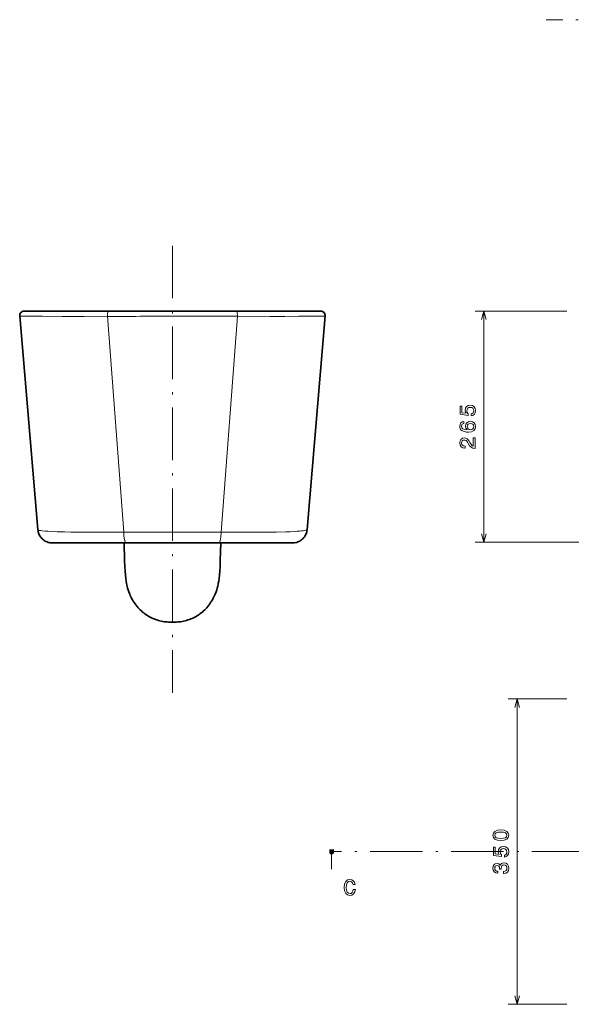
# Model space of a CAD drawing. Extents: x 5 to 349, y 0 to 250.
# Tile 1 of 3: x 5 to 131, y 13 to 238. Entities that reach past the tile are written whole.
import ezdxf

# ---------------------------------------------------------------- set-up
doc = ezdxf.new("R2010")
doc.units = 0
doc.linetypes.add('DASHDOT', pattern=[18.5, 12, -3, 0.5, -3])

msp = doc.modelspace()

# ---------------------------------------------------------------- linework, layer by layer
at = {"color": 7, "linetype": 'DASHDOT', "lineweight": 13}
for p, q in [((147.77, 237.73), (125.51, 237.73)), ((40.08, 186.04), (40.08, 83.8)), ((263.75, 47.5), (76.94, 47.5)), ((126.23, 47.5), (244.99, 47.5))]:
    msp.add_line(p, q, dxfattribs=at)
at = {"color": 7, "lineweight": 35}
for p, q in [((5.17, 169.99), (9.32, 121.13)), ((74.99, 169.99), (70.84, 121.13))]:
    msp.add_line(p, q, dxfattribs=at)
at = {"color": 7, "lineweight": 35, "ltscale": 0.480991}
for p, q in [((25.41, 171.07), (6.17, 171.07)), ((54.75, 171.07), (73.99, 171.07))]:
    msp.add_line(p, q, dxfattribs=at)
at = {"color": 7, "lineweight": 35, "ltscale": 0.000224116}
for p, q in [((13.16, 171.07), (13.17, 171.07)), ((67, 171.07), (66.99, 171.07))]:
    msp.add_line(p, q, dxfattribs=at)
at = {"color": 7, "lineweight": 13}
for p, q in [((28.96, 120.55), (25.25, 169.9)), ((54.91, 169.9), (51.2, 120.55)), ((130.24, 171.07), (109.26, 171.07)), ((111.26, 118.24), (111.26, 171.07)), ((143.11, 118.24), (109.26, 118.24)), ((118.84, 12.59), (118.84, 82.41))]:
    msp.add_line(p, q, dxfattribs=at)
at = {"color": 7, "lineweight": 35, "ltscale": 0.366796}
for q in [(25.41, 171.07), (54.75, 171.07)]:
    msp.add_line((40.08, 171.07), q, dxfattribs=at)
at = {"color": 7, "lineweight": 35, "ltscale": 0.054795}
for p, q in [((29.95, 171.07), (27.76, 171.07)), ((50.21, 171.07), (52.4, 171.07))]:
    msp.add_line(p, q, dxfattribs=at)
at = {"color": 7, "lineweight": 35, "ltscale": 0.000104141}
for p, q in [((12.65, 118.07), (12.64, 118.07)), ((12.65, 118.07), (12.64, 118.07)), ((67.51, 118.07), (67.51, 118.07)), ((67.51, 118.07), (67.51, 118.07))]:
    msp.add_line(p, q, dxfattribs=at)
at = {"color": 7, "lineweight": 35, "ltscale": 0.421243}
for p, q in [((12.65, 118.07), (29.5, 118.07)), ((50.66, 118.07), (67.51, 118.07))]:
    msp.add_line(p, q, dxfattribs=at)
at = {"color": 7, "lineweight": 35, "ltscale": 0.000713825}
msp.add_line((12.65, 118.07), (12.68, 118.07), dxfattribs=at)
at = {"color": 7, "lineweight": 35, "ltscale": 0.099801}
msp.add_line((29.15, 114.08), (29.01, 118.07), dxfattribs=at)
at = {"color": 7, "lineweight": 13, "ltscale": 0.047554}
for p, q in [((29.08, 116.17), (29.02, 118.07)), ((51.07, 116.17), (51.14, 118.07))]:
    msp.add_line(p, q, dxfattribs=at)
at = {"color": 7, "lineweight": 35, "ltscale": 0.26454}
for p in [(29.5, 118.07), (50.66, 118.07)]:
    msp.add_line(p, (40.08, 118.07), dxfattribs=at)
at = {"color": 7, "lineweight": 35, "ltscale": 0.0998}
msp.add_line((51.01, 114.08), (51.15, 118.07), dxfattribs=at)
at = {"color": 7, "lineweight": 35, "ltscale": 0.000713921}
msp.add_line((67.51, 118.07), (67.48, 118.07), dxfattribs=at)
at = {"color": 7, "lineweight": 13, "ltscale": 0.052166}
for p, q in [((29.15, 114.09), (29.08, 116.17)), ((51.07, 116.17), (51.01, 114.09))]:
    msp.add_line(p, q, dxfattribs=at)
at = {"color": 7, "lineweight": 35, "ltscale": 7.55749e-05}
msp.add_line((29.15, 114.08), (29.15, 114.09), dxfattribs=at)
at = {"color": 7, "lineweight": 35, "ltscale": 7.5197e-05}
msp.add_line((51.01, 114.09), (51.01, 114.08), dxfattribs=at)
at = {"color": 7, "lineweight": 35, "ltscale": 0.013984}
for p, q in [((39.52, 99.99), (40.08, 99.99)), ((40.08, 99.99), (40.64, 99.99))]:
    msp.add_line(p, q, dxfattribs=at)
at = {"color": 7, "lineweight": 13, "ltscale": 0.334862}
for p, q in [((130.24, 82.41), (116.84, 82.41)), ((130.24, 12.59), (116.84, 12.59))]:
    msp.add_line(p, q, dxfattribs=at)
at = {"color": 7, "lineweight": 100, "ltscale": 0.025}
msp.add_line((75.94, 47.5), (76.94, 47.5), dxfattribs=at)
at = {"color": 7, "lineweight": 13, "ltscale": 0.1}
msp.add_line((76.44, 47.5), (76.44, 43.5), dxfattribs=at)
at = {"color": 7, "lineweight": 13}
for points in [[(5.17, 169.99), (5.17, 169.99), (5.17, 169.98), (5.19, 169.98), (5.37, 169.97), (5.71, 169.96), (6.86, 169.93), (8.45, 169.92), (10.39, 169.91), (14.88, 169.89), (19.92, 169.89), (25.25, 169.9)], [(25.25, 169.9), (25.25, 170.24), (25.27, 170.58), (25.29, 170.75), (25.32, 170.9), (25.33, 170.97), (25.36, 171.02), (25.38, 171.06), (25.39, 171.07), (25.41, 171.07)], [(54.91, 169.9), (54.91, 170.24), (54.89, 170.58), (54.87, 170.75), (54.84, 170.9), (54.82, 170.97), (54.8, 171.02), (54.78, 171.06), (54.77, 171.07), (54.75, 171.07)], [(74.99, 169.99), (74.99, 169.99), (74.98, 169.99), (74.98, 169.98), (74.97, 169.98), (74.83, 169.97), (74.57, 169.96), (73.68, 169.94), (72.4, 169.92), (68.93, 169.9), (65.76, 169.89), (62.3, 169.89), (54.91, 169.9)], [(111.78, 169.14), (111.26, 171.07), (110.74, 169.14)], [(9.32, 121.13), (9.32, 121.12), (9.34, 121.09), (9.39, 121.05), (9.43, 121.03), (9.5, 121), (9.62, 120.96), (9.78, 120.93), (10.01, 120.89), (10.29, 120.85), (10.98, 120.78), (11.57, 120.74), (12.23, 120.7), (13.71, 120.64), (15.37, 120.6), (16.86, 120.57), (18.43, 120.55), (20.52, 120.53), (22.68, 120.53), (25.78, 120.53), (28.96, 120.55)], [(28.96, 120.55), (29, 119.78), (29.08, 119.11), (29.18, 118.64), (29.29, 118.29), (29.38, 118.14), (29.5, 118.07)], [(50.66, 118.07), (50.69, 118.08), (50.73, 118.1), (50.8, 118.17), (50.96, 118.55), (51.12, 119.39), (51.2, 120.55)], [(51.2, 120.55), (54.15, 120.53), (57.02, 120.53), (59.33, 120.53), (61.56, 120.55), (63.88, 120.58), (66.01, 120.63), (66.99, 120.66), (67.89, 120.7), (68.57, 120.74), (69.18, 120.78), (69.61, 120.82), (69.98, 120.86), (70.32, 120.92), (70.58, 120.97), (70.68, 121.01), (70.76, 121.04), (70.8, 121.08), (70.83, 121.11), (70.84, 121.13)], [(110.74, 120.17), (111.26, 118.24), (111.78, 120.17)], [(119.36, 80.48), (118.84, 82.41), (118.32, 80.48)], [(76.68, 46.9), (76.44, 47.5), (76.19, 46.9)], [(118.32, 14.52), (118.84, 12.59), (119.36, 14.52)]]:
    msp.add_lwpolyline(points, dxfattribs=at)
for points in [[(108.35, 147.14), (108.76, 147.25), (109.08, 147.5), (109.28, 147.86), (109.36, 148.33), (109.27, 148.83), (109.02, 149.23), (108.63, 149.49), (108.12, 149.58), (107.66, 149.5), (107.29, 149.25), (107.05, 148.88), (106.96, 148.39), (107.03, 148.01), (107.19, 147.72), (106.25, 147.86), (106.25, 149.39), (105.84, 149.39), (105.84, 147.52), (107.69, 147.24), (107.69, 147.64), (107.45, 147.94), (107.37, 148.31), (107.42, 148.63), (107.59, 148.88), (107.83, 149.04), (108.15, 149.09), (108.47, 149.04), (108.71, 148.88), (108.87, 148.63), (108.93, 148.31), (108.89, 148.04), (108.78, 147.84), (108.59, 147.68), (108.35, 147.61)], [(106.7, 145.87), (106.29, 145.77), (105.99, 145.55), (105.8, 145.2), (105.73, 144.76), (105.77, 144.46), (105.87, 144.21), (106.02, 143.98), (106.24, 143.79), (106.52, 143.64), (106.86, 143.53), (107.26, 143.45), (107.71, 143.43), (108.42, 143.52), (108.94, 143.76), (109.25, 144.16), (109.36, 144.71), (109.27, 145.19), (109.03, 145.57), (108.66, 145.81), (108.19, 145.9), (107.71, 145.81), (107.34, 145.58), (107.11, 145.22), (107.03, 144.78), (107.13, 144.3), (107.41, 143.94), (106.86, 144.01), (106.46, 144.18), (106.22, 144.42), (106.14, 144.77), (106.18, 145.02), (106.29, 145.21), (106.47, 145.34), (106.7, 145.4)], [(108.19, 145.41), (108.51, 145.35), (108.75, 145.21), (108.91, 144.98), (108.96, 144.7), (108.91, 144.4), (108.76, 144.18), (108.51, 144.03), (108.2, 143.98), (107.88, 144.03), (107.65, 144.18), (107.49, 144.41), (107.44, 144.72), (107.49, 144.99), (107.64, 145.21), (107.88, 145.35)], [(109.26, 139.69), (109.26, 142.09), (108.83, 142.09), (108.83, 140.19), (108.59, 140.3), (108.39, 140.48), (108.03, 141.04), (107.88, 141.34), (107.67, 141.67), (107.41, 141.91), (107.12, 142.04), (106.78, 142.09), (106.35, 142.01), (106.02, 141.77), (105.81, 141.41), (105.73, 140.94), (105.82, 140.45), (106.06, 140.09), (106.44, 139.85), (106.93, 139.77), (107.01, 139.77), (107.01, 140.23), (106.96, 140.23), (106.62, 140.27), (106.37, 140.41), (106.21, 140.63), (106.15, 140.91), (106.2, 141.21), (106.33, 141.42), (106.53, 141.56), (106.77, 141.61), (107.01, 141.58), (107.2, 141.48), (107.37, 141.32), (107.52, 141.1), (107.69, 140.8), (108, 140.31), (108.33, 139.96), (108.74, 139.75), (109.24, 139.69)], [(115.13, 50.02), (115.92, 50.1), (116.49, 50.33), (116.83, 50.71), (116.94, 51.24), (116.83, 51.76), (116.49, 52.14), (115.92, 52.37), (115.13, 52.45), (114.34, 52.37), (114.03, 52.27), (113.77, 52.14), (113.43, 51.76), (113.32, 51.24), (113.43, 50.71), (113.78, 50.33), (114.34, 50.1)], [(115.13, 50.51), (114.52, 50.55), (114.08, 50.67), (113.82, 50.9), (113.73, 51.24), (113.82, 51.57), (114.08, 51.8), (114.52, 51.92), (115.13, 51.96), (115.75, 51.92), (116.18, 51.8), (116.44, 51.57), (116.53, 51.24), (116.44, 50.9), (116.18, 50.67), (115.75, 50.55)], [(115.93, 46.25), (116.34, 46.36), (116.66, 46.61), (116.87, 46.97), (116.94, 47.44), (116.85, 47.95), (116.6, 48.34), (116.21, 48.6), (115.71, 48.69), (115.24, 48.61), (114.87, 48.36), (114.63, 47.99), (114.55, 47.5), (114.61, 47.12), (114.77, 46.83), (113.83, 46.97), (113.83, 48.5), (113.42, 48.5), (113.42, 46.63), (115.27, 46.35), (115.27, 46.76), (115.04, 47.05), (114.95, 47.42), (115, 47.74), (115.17, 47.99), (115.41, 48.15), (115.73, 48.2), (116.05, 48.15), (116.3, 47.99), (116.45, 47.74), (116.51, 47.42), (116.47, 47.15), (116.36, 46.95), (116.17, 46.8), (115.93, 46.72)], [(115.74, 42.49), (115.78, 42.49), (116.26, 42.58), (116.62, 42.81), (116.86, 43.19), (116.94, 43.68), (116.86, 44.2), (116.63, 44.6), (116.28, 44.85), (115.83, 44.94), (115.53, 44.9), (115.29, 44.79), (115.1, 44.61), (114.96, 44.37), (114.69, 44.69), (114.26, 44.81), (113.87, 44.73), (113.57, 44.52), (113.38, 44.16), (113.32, 43.68), (113.4, 43.23), (113.62, 42.88), (113.97, 42.65), (114.44, 42.58), (114.48, 42.58), (114.48, 43.02), (114.15, 43.06), (113.92, 43.2), (113.78, 43.41), (113.73, 43.71), (113.77, 43.97), (113.88, 44.16), (114.05, 44.27), (114.28, 44.32), (114.53, 44.27), (114.69, 44.15), (114.79, 43.94), (114.82, 43.65), (114.82, 43.46), (115.22, 43.46), (115.21, 43.71), (115.25, 44.02), (115.37, 44.26), (115.57, 44.4), (115.83, 44.45), (116.12, 44.4), (116.34, 44.25), (116.47, 44.02), (116.52, 43.71), (116.47, 43.39), (116.32, 43.16), (116.07, 43.01), (115.74, 42.96)], [(81.4, 38.86), (81.29, 38.44), (81.13, 38.14), (80.9, 37.95), (80.62, 37.89), (80.3, 37.98), (80.04, 38.25), (79.87, 38.7), (79.81, 39.31), (79.87, 39.92), (80.03, 40.37), (80.29, 40.64), (80.62, 40.74), (80.87, 40.69), (81.07, 40.55), (81.23, 40.32), (81.35, 40.01), (81.82, 40.01), (81.67, 40.49), (81.41, 40.85), (81.05, 41.08), (80.62, 41.16), (80.09, 41.03), (79.68, 40.68), (79.42, 40.1), (79.33, 39.31), (79.42, 38.53), (79.68, 37.95), (80.09, 37.59), (80.62, 37.47), (81.09, 37.56), (81.47, 37.83), (81.74, 38.27), (81.88, 38.86)]]:
    msp.add_lwpolyline(points, close=True, dxfattribs=at)
at = {"color": 7, "lineweight": 35}
for points in [[(9.32, 121.13), (9.35, 120.89), (9.4, 120.64), (9.46, 120.4), (9.55, 120.16), (9.65, 119.94), (9.77, 119.72), (9.9, 119.51), (10.05, 119.31), (10.22, 119.12), (10.39, 118.95), (10.58, 118.79), (10.78, 118.64), (10.99, 118.51), (11.21, 118.4), (11.44, 118.3), (11.67, 118.22), (11.91, 118.15), (12.15, 118.11), (12.38, 118.08), (12.65, 118.07)], [(70.84, 121.13), (70.81, 120.89), (70.76, 120.64), (70.69, 120.4), (70.61, 120.16), (70.51, 119.94), (70.39, 119.72), (70.25, 119.51), (70.1, 119.31), (69.94, 119.12), (69.76, 118.95), (69.58, 118.79), (69.38, 118.64), (69.17, 118.51), (68.95, 118.4), (68.72, 118.3), (68.49, 118.22), (68.25, 118.15), (68.01, 118.11), (67.78, 118.08), (67.51, 118.07)], [(29.15, 114.09), (29.2, 112.72), (29.26, 111.66), (29.33, 110.76), (29.42, 109.97), (29.51, 109.32), (29.6, 108.8), (29.73, 108.2), (29.84, 107.78), (29.97, 107.33), (30.12, 106.89), (30.33, 106.34), (30.45, 106.05), (30.59, 105.76), (30.75, 105.43), (30.93, 105.1), (31.13, 104.76), (31.34, 104.43), (31.55, 104.14), (31.77, 103.84), (32, 103.56), (32.24, 103.28), (32.46, 103.04), (32.7, 102.8), (32.97, 102.54), (33.25, 102.29), (33.52, 102.08), (33.8, 101.87), (34.08, 101.67), (34.37, 101.48), (34.67, 101.3), (34.97, 101.13), (35.27, 100.98), (35.58, 100.83), (35.9, 100.7), (36.22, 100.58), (36.54, 100.47), (36.86, 100.37), (37.19, 100.28), (37.52, 100.2), (37.85, 100.14), (38.18, 100.08), (38.51, 100.04), (38.85, 100.01), (39.18, 100), (39.52, 99.99)], [(51.01, 114.09), (50.95, 112.72), (50.9, 111.66), (50.83, 110.76), (50.74, 109.97), (50.65, 109.32), (50.56, 108.8), (50.43, 108.2), (50.32, 107.78), (50.19, 107.33), (50.04, 106.89), (49.83, 106.34), (49.7, 106.05), (49.57, 105.76), (49.4, 105.43), (49.22, 105.1), (49.03, 104.76), (48.81, 104.43), (48.61, 104.14), (48.39, 103.84), (48.16, 103.56), (47.92, 103.28), (47.69, 103.04), (47.46, 102.8), (47.19, 102.54), (46.91, 102.29), (46.64, 102.08), (46.36, 101.87), (46.07, 101.67), (45.78, 101.48), (45.49, 101.3), (45.19, 101.13), (44.88, 100.98), (44.57, 100.83), (44.26, 100.7), (43.94, 100.58), (43.62, 100.47), (43.3, 100.37), (42.97, 100.28), (42.64, 100.2), (42.31, 100.14), (41.98, 100.08), (41.64, 100.04), (41.31, 100.01), (40.97, 100), (40.64, 99.99)]]:
    msp.add_lwpolyline(points, dxfattribs=at)
for centre, radius, start, end in [((6.17, 170.07), 1, 90, 184.8519), ((6.17, 170.07), 1, 90, 184.8531), ((73.99, 170.07), 0.999, 56.798, 90.0177), ((73.99, 170.07), 1, 355.1469, 90), ((73.99, 170.07), 0.999, 355.1292, 28.347)]:
    msp.add_arc(centre, radius, start, end, dxfattribs=at)
at = {"color": 7, "lineweight": 13}
for centre, radius, start, end in [((40.18, -17825.56), 17995.46, 90.000317, 90.047541), ((39.98, -17825.9), 17995.81, 89.952458, 89.999681), ((40.16, -2786.63), 2907.2, 90.00166, 90.22088), ((39.99, -2786.91), 2907.48, 89.77914, 89.99833)]:
    msp.add_arc(centre, radius, start, end, dxfattribs=at)

doc.saveas('drawing.dxf')
